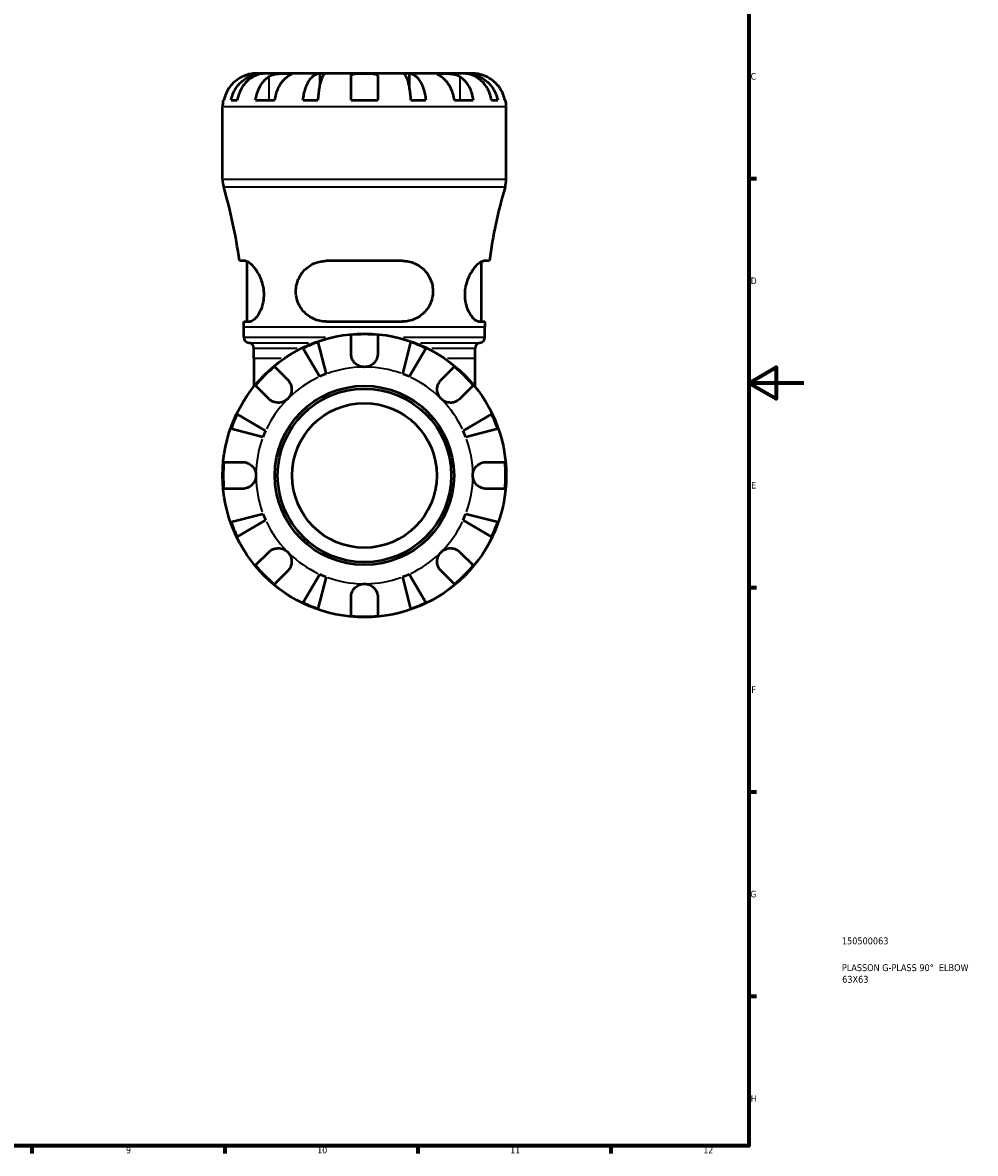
# Model space of a CAD drawing. Header units: millimetres. Extents: x 0 to 903, y 0 to 953.
# Tile 4 of 9: x 557 to 903, y 17 to 428. Entities that reach past the tile are written whole.
import ezdxf

# ---------------------------------------------------------------- set-up
doc = ezdxf.new("R2010")
doc.units = ezdxf.units.MM
for name, color, linetype, lineweight in [('Border (ANSI)', 7, 'Continuous', 70), ('Title (ISO)', 7, 'Continuous', 50), ('Visible (ANSI)', 7, 'Continuous', 50), ('Visible Narrow (ANSI)', 7, 'Continuous', 35)]:
    doc.layers.add(name, color=color, linetype=linetype, lineweight=lineweight)
doc.styles.add('Note Text (ANSI)', font='tahoma.ttf')
doc.styles.add('Note Text (ISO)', font='tahoma.ttf')

# ---------------------------------------------------------------- blocks, each defined once
blk = doc.blocks.new('Borders Default Border')
at = {"layer": 'Border (ANSI)'}
for p, q in [((821, 371.25), (823.8, 371.25)), ((821, 222.75), (823.8, 222.75)), ((821, 148.5), (823.8, 148.5)), ((821, 74.25), (823.8, 74.25)), ((560.67, 20), (560.67, 17.2)), ((630.75, 20), (630.75, 17.2)), ((700.83, 20), (700.83, 17.2)), ((770.92, 20), (770.92, 17.2))]:
    blk.add_line(p, q, dxfattribs=at)
at = {"layer": 'Border (ANSI)', "flags": 128}
for points in [[(20, 20), (20, 574), (821, 574), (821, 20), (20, 20)], [(841, 297), (821, 297), (831, 302.77), (831, 291.23), (821, 297)]]:
    blk.add_lwpolyline(points, dxfattribs=at)
at = {"layer": 'Border (ANSI)', "color": 5, "true_color": 0x0000ff, "char_height": 2.4, "attachment_point": 7, "style": 'Note Text (ANSI)'}
for s, insert in [('C', (821.71, 407.13)), ('D', (821.72, 332.93)), ('E', (821.91, 258.68)), ('F', (821.98, 184.43)), ('G', (821.6, 110.13)), ('H', (821.73, 35.93)), ('9', (594.92, 17.15)), ('10', (664.35, 17.15)), ('11', (734.43, 17.2)), ('12', (804.52, 17.2))]:
    blk.add_mtext(s, dxfattribs=dict(at, insert=insert))
blk = doc.blocks.new('Title Blocks ISO')
at = {"layer": 'Title (ISO)', "color": 232, "true_color": 0xca0064, "style": 'Note Text (ISO)'}
for tag, p in [('PART_NUMBER_001', (33.84, 73.13)), ('DESCRIPTION_001', (33.84, 63.4)), ('DESCRIPTION_002', (33.95, 59.18))]:
    blk.add_attdef(tag, p, '', height=2.5, dxfattribs=at)

msp = doc.modelspace()

# ---------------------------------------------------------------- linework, layer by layer
at = {"layer": 'Visible (ANSI)'}
for p, q in [((644.63, 409.43), (642.09, 409.43)), ((645.59, 409.43), (644.63, 409.43)), ((644.63, 409.43), (644.63, 409.38)), ((653.62, 409.43), (645.59, 409.43)), ((665.24, 409.43), (653.62, 409.43)), ((667.57, 409.43), (665.24, 409.43)), ((665.24, 409.43), (665.24, 405.14)), ((681.47, 409.43), (667.57, 409.43)), ((676.62, 399.73), (676.62, 408.3)), ((695.36, 409.43), (681.47, 409.43)), ((686.32, 408.3), (686.32, 399.73)), ((697.69, 409.43), (695.36, 409.43)), ((709.31, 409.43), (697.69, 409.43)), ((697.69, 409.43), (697.69, 405.14)), ((717.34, 409.43), (709.31, 409.43)), ((718.31, 409.43), (717.34, 409.43)), ((720.84, 409.43), (718.31, 409.43)), ((718.31, 409.43), (718.31, 409.38)), ((630.21, 399.73), (630.44, 399.73)), ((633.07, 399.73), (635.31, 399.73)), ((641.96, 399.73), (648.82, 399.73)), ((659.19, 399.73), (664.58, 399.73)), ((676.62, 399.73), (686.32, 399.73)), ((698.35, 399.73), (703.75, 399.73)), ((714.12, 399.73), (720.98, 399.73)), ((727.63, 399.73), (729.86, 399.73)), ((732.49, 399.73), (732.72, 399.73)), ((629.97, 371.03), (629.97, 397.3)), ((732.97, 371.03), (732.97, 397.3)), ((638.25, 341.35), (636.08, 341.35)), ((638.95, 319.3), (638.95, 341.17)), ((695.33, 341.35), (667.61, 341.35)), ((723.98, 319.3), (723.98, 341.17)), ((726.85, 341.35), (724.68, 341.35)), ((637.68, 319.3), (639.93, 319.3)), ((637.69, 313.64), (637.69, 317.28)), ((667.61, 319.3), (695.33, 319.3)), ((723, 319.3), (725.25, 319.3)), ((725.24, 313.64), (725.24, 317.28)), ((676.62, 307.65), (676.62, 314.45)), ((686.32, 314.45), (686.32, 307.65)), ((641.3, 305.88), (641.3, 309.55)), ((665.24, 299.3), (659.19, 309.59)), ((664.58, 311.82), (667.57, 300.27)), ((695.36, 300.27), (698.35, 311.82)), ((703.75, 309.59), (697.69, 299.3)), ((721.64, 305.88), (721.64, 309.55)), ((641.3, 305.88), (641.3, 295.66)), ((721.64, 295.66), (721.64, 305.88)), ((648.82, 302.94), (653.62, 298.13)), ((709.31, 298.13), (714.12, 302.94)), ((646.77, 291.27), (641.96, 296.08)), ((720.98, 296.08), (716.17, 291.27)), ((635.31, 285.71), (645.59, 279.65)), ((717.34, 279.65), (727.63, 285.71)), ((644.63, 277.32), (633.07, 280.31)), ((729.86, 280.31), (718.31, 277.32)), ((630.44, 268.28), (637.24, 268.28)), ((725.69, 268.28), (732.49, 268.28)), ((637.24, 258.58), (630.44, 258.58)), ((732.49, 258.58), (725.69, 258.58)), ((633.07, 246.54), (644.63, 249.53)), ((645.59, 247.2), (635.31, 241.15)), ((727.63, 241.15), (717.34, 247.2)), ((718.31, 249.53), (729.86, 246.54)), ((641.96, 230.78), (646.77, 235.59)), ((716.17, 235.59), (720.98, 230.78)), ((653.62, 228.73), (648.82, 223.92)), ((659.19, 217.27), (665.24, 227.55)), ((667.57, 226.59), (664.58, 215.03)), ((698.35, 215.03), (695.36, 226.59)), ((697.69, 227.55), (703.75, 217.27)), ((714.12, 223.92), (709.31, 228.73)), ((676.62, 212.4), (676.62, 219.2)), ((686.32, 219.2), (686.32, 212.4))]:
    msp.add_line(p, q, dxfattribs=at)
for radius in [51.5, 32.53, 31.5, 26.25]:
    msp.add_circle((681.47, 263.43), radius, dxfattribs=at)
for centre, radius, start, end in [((642.09, 397.3), 12.13, 168.463, 180), ((720.84, 397.3), 12.13, 0, 11.537), ((640.27, 371.03), 10.3, 180, 196.3575), ((722.67, 371.03), 10.3, 343.6425, 0), ((457.14, 317.28), 180.55, 7.6604, 16.3575), ((905.79, 317.28), 180.55, 163.6425, 172.3396), ((457.14, 317.28), 180.55, 0, 0.6403), ((905.79, 317.28), 180.55, 179.3597, 180), ((639.75, 313.64), 2.06, 180, 262.8192), ((681.47, 263.43), 51.26, 84.5703, 95.4297), ((723.18, 313.64), 2.06, 277.1808, 0), ((639.24, 309.55), 2.06, 0, 82.8192), ((681.47, 263.43), 51.26, 109.2332, 115.7668), ((681.47, 263.43), 51.26, 64.2332, 70.7668), ((723.7, 309.55), 2.06, 97.1808, 180), ((681.47, 263.43), 51.26, 129.5703, 140.4297), ((681.47, 263.43), 39.37, 110.6662, 114.3338), ((681.47, 263.43), 39.37, 65.6662, 69.3338), ((681.47, 263.43), 51.26, 39.5703, 50.4297), ((681.47, 263.43), 51.26, 154.2332, 160.7668), ((681.47, 263.43), 51.26, 19.2332, 25.7668), ((681.47, 263.43), 39.37, 155.6662, 159.3338), ((681.47, 263.43), 39.37, 20.6662, 24.3338), ((681.47, 263.43), 51.26, 174.5703, 185.4297), ((681.47, 263.43), 51.26, 354.5703, 5.4297), ((681.47, 263.43), 51.26, 199.2332, 205.7668), ((681.47, 263.43), 39.37, 200.6662, 204.3338), ((681.47, 263.43), 39.37, 335.6662, 339.3338), ((681.47, 263.43), 51.26, 334.2332, 340.7668), ((681.47, 263.43), 51.26, 219.5703, 230.4297), ((681.47, 263.43), 51.26, 309.5703, 320.4297), ((681.47, 263.43), 39.37, 245.6662, 249.3338), ((681.47, 263.43), 39.37, 290.6662, 294.3338), ((681.47, 263.43), 51.26, 244.2332, 250.7668), ((681.47, 263.43), 51.26, 289.2332, 295.7668), ((681.47, 263.43), 51.26, 264.5703, 275.4297)]:
    msp.add_arc(centre, radius, start, end, dxfattribs=at)
for points, knots in [([(637.24, 408.3), (636.69, 408.04), (636.13, 407.73), (634.92, 406.92), (634.29, 406.4), (633.22, 405.34), (632.7, 404.71), (631.79, 403.35), (631.41, 402.63), (630.84, 401.26), (630.6, 400.5), (630.44, 399.73)], [5.914315, 5.914315, 5.914315, 5.914315, 6.08973, 6.08973, 6.31513, 6.31513, 6.53972, 6.53972, 6.764309, 6.764309, 6.982426, 6.982426, 6.982426, 6.982426]), ([(633.07, 399.73), (633.23, 400.5), (633.46, 401.26), (634.01, 402.63), (634.38, 403.35), (635.26, 404.71), (635.76, 405.34), (636.79, 406.4), (637.4, 406.93), (638.72, 407.83), (639.43, 408.21), (640.78, 408.79), (641.54, 409.03), (643.1, 409.35), (643.9, 409.43), (644.63, 409.43)], [0.230035, 0.230035, 0.230035, 0.230035, 0.448338, 0.448338, 0.672896, 0.672896, 0.897454, 0.897454, 1.122627, 1.122627, 1.3478, 1.3478, 1.573806, 1.573806, 1.799811, 1.799811, 1.799811, 1.799811]), ([(645.59, 409.43), (644.94, 409.43), (644.23, 409.35), (642.84, 409.03), (642.16, 408.79), (640.97, 408.21), (640.34, 407.83), (639.16, 406.93), (638.62, 406.4), (637.7, 405.34), (637.25, 404.71), (636.47, 403.35), (636.14, 402.63), (635.65, 401.26), (635.45, 400.5), (635.31, 399.73)], [5.405432, 5.405432, 5.405432, 5.405432, 5.631438, 5.631438, 5.857444, 5.857444, 6.082617, 6.082617, 6.30779, 6.30779, 6.532348, 6.532348, 6.756906, 6.756906, 6.975209, 6.975209, 6.975209, 6.975209]), ([(642.09, 409.43), (642.09, 409.43), (642.03, 409.43), (641.79, 409.42), (641.59, 409.42), (641.01, 409.37), (640.58, 409.32), (639.74, 409.16), (639.38, 409.07), (638.72, 408.88), (638.43, 408.78), (637.85, 408.56), (637.56, 408.44), (637.26, 408.3), (637.25, 408.3), (637.24, 408.3)], [-3.3753593, -3.3753593, -3.3753593, -3.3753593, -3.2447206, -3.2447206, -3.1008128, -3.1008128, -2.9131852, -2.9131852, -2.7854081, -2.7854081, -2.6909433, -2.6909433, -2.5942729, -2.5942729, -2.5910823, -2.5910823, -2.5910823, -2.5910823]), ([(641.96, 399.73), (642.07, 400.5), (642.24, 401.26), (642.64, 402.63), (642.91, 403.35), (643.55, 404.71), (643.92, 405.34), (644.68, 406.4), (645.12, 406.92), (645.98, 407.73), (646.38, 408.04), (646.77, 408.3)], [0.230037, 0.230037, 0.230037, 0.230037, 0.448154, 0.448154, 0.672744, 0.672744, 0.897333, 0.897333, 1.122733, 1.122733, 1.298149, 1.298149, 1.298149, 1.298149]), ([(646.77, 408.3), (646.85, 408.35), (646.93, 408.4), (647.26, 408.58), (647.51, 408.7), (648.09, 408.92), (648.41, 409.02), (649.23, 409.21), (649.74, 409.28), (650.86, 409.39), (651.47, 409.41), (652.63, 409.43), (653.17, 409.43), (653.62, 409.43)], [-0.780901, -0.780901, -0.780901, -0.780901, -0.7424964, -0.7424964, -0.6416801, -0.6416801, -0.533088, -0.533088, -0.3772794, -0.3772794, -0.1925034, -0.1925034, 0, 0, 0, 0]), ([(653.62, 408.3), (653.24, 408.04), (652.84, 407.73), (651.98, 406.92), (651.53, 406.4), (650.78, 405.34), (650.41, 404.71), (649.77, 403.35), (649.5, 402.63), (649.1, 401.26), (648.93, 400.5), (648.82, 399.73)], [5.914315, 5.914315, 5.914315, 5.914315, 6.089731, 6.089731, 6.31513, 6.31513, 6.53972, 6.53972, 6.764309, 6.764309, 6.982426, 6.982426, 6.982426, 6.982426]), ([(653.62, 409.43), (653.89, 409.43), (654.13, 409.43), (654.54, 409.43), (654.71, 409.42), (654.98, 409.4), (655.06, 409.37), (655.03, 409.26), (654.94, 409.18), (654.67, 408.98), (654.52, 408.88), (654.18, 408.66), (653.99, 408.54), (653.73, 408.37), (653.68, 408.33), (653.62, 408.3)], [0, 0, 0, 0, 0.1137566, 0.1137566, 0.235381, 0.235381, 0.394309, 0.394309, 0.5463069, 0.5463069, 0.6520405, 0.6520405, 0.7538182, 0.7538182, 0.779338, 0.779338, 0.779338, 0.779338]), ([(659.19, 399.73), (659.27, 400.5), (659.39, 401.26), (659.68, 402.63), (659.87, 403.35), (660.33, 404.71), (660.6, 405.34), (661.14, 406.4), (661.46, 406.93), (662.15, 407.83), (662.52, 408.21), (663.22, 408.79), (663.62, 409.03), (664.44, 409.35), (664.86, 409.43), (665.24, 409.43)], [0.230035, 0.230035, 0.230035, 0.230035, 0.448338, 0.448338, 0.672896, 0.672896, 0.897454, 0.897454, 1.122627, 1.122627, 1.3478, 1.3478, 1.573806, 1.573806, 1.799811, 1.799811, 1.799811, 1.799811]), ([(667.57, 409.43), (667.38, 409.43), (667.18, 409.35), (666.77, 409.03), (666.57, 408.79), (666.23, 408.21), (666.04, 407.83), (665.7, 406.93), (665.54, 406.4), (665.28, 405.34), (665.15, 404.71), (664.92, 403.35), (664.82, 402.63), (664.68, 401.26), (664.62, 400.5), (664.58, 399.73)], [5.405432, 5.405432, 5.405432, 5.405432, 5.631438, 5.631438, 5.857444, 5.857444, 6.082617, 6.082617, 6.30779, 6.30779, 6.532348, 6.532348, 6.756906, 6.756906, 6.975209, 6.975209, 6.975209, 6.975209]), ([(676.62, 408.3), (676.62, 408.37), (676.62, 408.43), (676.66, 408.61), (676.72, 408.72), (676.88, 408.92), (677, 409.01), (677.39, 409.2), (677.7, 409.28), (678.52, 409.39), (679.03, 409.41), (680.19, 409.43), (680.83, 409.43), (681.47, 409.43)], [-0.775077, -0.775077, -0.775077, -0.775077, -0.725604, -0.725604, -0.6359426, -0.6359426, -0.5336564, -0.5336564, -0.3753162, -0.3753162, -0.1921678, -0.1921678, 0, 0, 0, 0]), ([(681.47, 409.43), (681.9, 409.43), (682.34, 409.43), (683.22, 409.42), (683.66, 409.42), (684.59, 409.37), (685.04, 409.32), (685.64, 409.16), (685.84, 409.07), (686.1, 408.88), (686.18, 408.78), (686.29, 408.56), (686.31, 408.44), (686.32, 408.3), (686.32, 408.3), (686.32, 408.3)], [-3.3753593, -3.3753593, -3.3753593, -3.3753593, -3.2447206, -3.2447206, -3.1008128, -3.1008128, -2.9131852, -2.9131852, -2.7854081, -2.7854081, -2.6909433, -2.6909433, -2.5942729, -2.5942729, -2.5910823, -2.5910823, -2.5910823, -2.5910823]), ([(698.35, 399.73), (698.31, 400.5), (698.25, 401.26), (698.11, 402.63), (698.01, 403.35), (697.79, 404.71), (697.65, 405.34), (697.39, 406.4), (697.23, 406.93), (696.89, 407.83), (696.71, 408.21), (696.36, 408.79), (696.16, 409.03), (695.76, 409.35), (695.55, 409.43), (695.36, 409.43)], [0.230035, 0.230035, 0.230035, 0.230035, 0.448338, 0.448338, 0.672896, 0.672896, 0.897454, 0.897454, 1.122627, 1.122627, 1.3478, 1.3478, 1.573806, 1.573806, 1.799811, 1.799811, 1.799811, 1.799811]), ([(697.69, 409.43), (698.07, 409.43), (698.49, 409.35), (699.31, 409.03), (699.71, 408.79), (700.41, 408.21), (700.79, 407.83), (701.48, 406.93), (701.8, 406.4), (702.34, 405.34), (702.6, 404.71), (703.06, 403.35), (703.26, 402.63), (703.55, 401.26), (703.67, 400.5), (703.75, 399.73)], [5.405432, 5.405432, 5.405432, 5.405432, 5.631438, 5.631438, 5.857444, 5.857444, 6.082617, 6.082617, 6.30779, 6.30779, 6.532348, 6.532348, 6.756906, 6.756906, 6.975209, 6.975209, 6.975209, 6.975209]), ([(709.31, 408.3), (709.23, 408.35), (709.15, 408.4), (708.87, 408.58), (708.69, 408.7), (708.36, 408.92), (708.22, 409.02), (707.96, 409.21), (707.88, 409.28), (707.9, 409.39), (708.02, 409.41), (708.5, 409.43), (708.86, 409.43), (709.31, 409.43)], [-0.780901, -0.780901, -0.780901, -0.780901, -0.7424964, -0.7424964, -0.6416801, -0.6416801, -0.533088, -0.533088, -0.3772794, -0.3772794, -0.1925034, -0.1925034, 0, 0, 0, 0]), ([(709.31, 409.43), (709.58, 409.43), (709.88, 409.43), (710.54, 409.43), (710.91, 409.42), (711.81, 409.4), (712.33, 409.37), (713.36, 409.26), (713.86, 409.18), (714.65, 408.98), (714.95, 408.88), (715.52, 408.66), (715.77, 408.54), (716.06, 408.37), (716.11, 408.33), (716.17, 408.3)], [0, 0, 0, 0, 0.1137566, 0.1137566, 0.235381, 0.235381, 0.394309, 0.394309, 0.5463069, 0.5463069, 0.6520405, 0.6520405, 0.7538182, 0.7538182, 0.779338, 0.779338, 0.779338, 0.779338]), ([(714.12, 399.73), (714, 400.5), (713.84, 401.26), (713.44, 402.63), (713.17, 403.35), (712.52, 404.71), (712.15, 405.34), (711.4, 406.4), (710.95, 406.92), (710.09, 407.73), (709.7, 408.04), (709.31, 408.3)], [0.230037, 0.230037, 0.230037, 0.230037, 0.448154, 0.448154, 0.672744, 0.672744, 0.897333, 0.897333, 1.122733, 1.122733, 1.298149, 1.298149, 1.298149, 1.298149]), ([(716.17, 408.3), (716.56, 408.04), (716.95, 407.73), (717.81, 406.92), (718.26, 406.4), (719.01, 405.34), (719.38, 404.71), (720.02, 403.35), (720.29, 402.63), (720.69, 401.26), (720.86, 400.5), (720.98, 399.73)], [5.914315, 5.914315, 5.914315, 5.914315, 6.089731, 6.089731, 6.31513, 6.31513, 6.53972, 6.53972, 6.764309, 6.764309, 6.982426, 6.982426, 6.982426, 6.982426]), ([(727.63, 399.73), (727.49, 400.5), (727.28, 401.26), (726.79, 402.63), (726.47, 403.35), (725.68, 404.71), (725.23, 405.34), (724.31, 406.4), (723.77, 406.93), (722.6, 407.83), (721.97, 408.21), (720.77, 408.79), (720.09, 409.03), (718.7, 409.35), (717.99, 409.43), (717.34, 409.43)], [0.230035, 0.230035, 0.230035, 0.230035, 0.448338, 0.448338, 0.672896, 0.672896, 0.897454, 0.897454, 1.122627, 1.122627, 1.3478, 1.3478, 1.573806, 1.573806, 1.799811, 1.799811, 1.799811, 1.799811]), ([(718.31, 409.43), (719.04, 409.43), (719.83, 409.35), (721.39, 409.03), (722.16, 408.79), (723.5, 408.21), (724.21, 407.83), (725.53, 406.93), (726.14, 406.4), (727.17, 405.34), (727.68, 404.71), (728.56, 403.35), (728.93, 402.63), (729.47, 401.26), (729.71, 400.5), (729.86, 399.73)], [5.405432, 5.405432, 5.405432, 5.405432, 5.631438, 5.631438, 5.857444, 5.857444, 6.082617, 6.082617, 6.30779, 6.30779, 6.532348, 6.532348, 6.756906, 6.756906, 6.975209, 6.975209, 6.975209, 6.975209]), ([(725.69, 408.3), (725.54, 408.37), (725.39, 408.43), (724.95, 408.61), (724.67, 408.72), (724.08, 408.92), (723.77, 409.01), (723.01, 409.2), (722.59, 409.28), (721.79, 409.39), (721.45, 409.41), (720.97, 409.43), (720.84, 409.43), (720.84, 409.43)], [-0.775077, -0.775077, -0.775077, -0.775077, -0.725604, -0.725604, -0.6359426, -0.6359426, -0.5336564, -0.5336564, -0.3753162, -0.3753162, -0.1921678, -0.1921678, 0, 0, 0, 0]), ([(732.49, 399.73), (732.33, 400.5), (732.09, 401.26), (731.53, 402.63), (731.15, 403.35), (730.24, 404.71), (729.71, 405.34), (728.65, 406.4), (728.01, 406.92), (726.8, 407.73), (726.24, 408.04), (725.69, 408.3)], [0.230037, 0.230037, 0.230037, 0.230037, 0.448154, 0.448154, 0.672744, 0.672744, 0.897333, 0.897333, 1.122733, 1.122733, 1.298149, 1.298149, 1.298149, 1.298149]), ([(638.25, 341.35), (638.49, 341.35), (638.76, 341.27), (639.67, 340.81), (640.4, 340.19), (641.9, 338.41), (642.68, 337.23), (643.83, 334.83), (644.24, 333.71), (644.73, 331.63), (644.87, 330.73), (644.96, 328.93), (644.93, 328.06), (644.68, 326.13), (644.42, 325.11), (643.62, 322.93), (643.02, 321.87), (641.78, 320.24), (641.13, 319.68), (640.34, 319.34), (640.13, 319.3), (639.93, 319.3)], [-3.946887, -3.946887, -3.946887, -3.946887, -3.709205, -3.709205, -3.206734, -3.206734, -2.683422, -2.683422, -2.303078, -2.303078, -2.026968, -2.026968, -1.759975, -1.759975, -1.414914, -1.414914, -0.932686, -0.932686, -0.440139, -0.440139, -0.252943, -0.252943, -0.252943, -0.252943]), ([(667.61, 319.3), (667.59, 319.3), (667.58, 319.3), (666.77, 319.3), (665.97, 319.39), (663.74, 319.89), (662.36, 320.51), (659.98, 322.23), (658.95, 323.33), (657.63, 325.52), (657.21, 326.51), (656.72, 328.4), (656.6, 329.27), (656.57, 331.08), (656.67, 332), (657.17, 334.09), (657.66, 335.22), (659.14, 337.57), (660.28, 338.71), (662.8, 340.35), (664.17, 340.9), (666.28, 341.29), (666.94, 341.35), (667.61, 341.35)], [-3.897341, -3.897341, -3.897341, -3.897341, -3.893489, -3.893489, -3.639256, -3.639256, -3.157741, -3.157741, -2.684887, -2.684887, -2.356238, -2.356238, -2.092742, -2.092742, -1.809818, -1.809818, -1.422811, -1.422811, -0.898936, -0.898936, -0.418798, -0.418798, -0.207868, -0.207868, -0.207868, -0.207868]), ([(695.33, 341.35), (696.08, 341.35), (696.82, 341.27), (699.06, 340.81), (700.47, 340.19), (702.98, 338.41), (704.07, 337.23), (705.45, 334.83), (705.89, 333.71), (706.31, 331.63), (706.38, 330.73), (706.3, 328.93), (706.15, 328.06), (705.58, 326.13), (705.1, 325.11), (703.65, 322.93), (702.56, 321.87), (700.04, 320.24), (698.6, 319.68), (696.5, 319.34), (695.92, 319.3), (695.33, 319.3)], [-3.946887, -3.946887, -3.946887, -3.946887, -3.709205, -3.709205, -3.206734, -3.206734, -2.683422, -2.683422, -2.303078, -2.303078, -2.026968, -2.026968, -1.759975, -1.759975, -1.414914, -1.414914, -0.932686, -0.932686, -0.440139, -0.440139, -0.252943, -0.252943, -0.252943, -0.252943]), ([(723, 319.3), (723, 319.3), (722.99, 319.3), (722.72, 319.3), (722.43, 319.39), (721.54, 319.89), (720.91, 320.51), (719.7, 322.23), (719.13, 323.33), (718.41, 325.52), (718.18, 326.51), (717.99, 328.4), (717.97, 329.27), (718.11, 331.08), (718.27, 332), (718.82, 334.09), (719.26, 335.22), (720.46, 337.57), (721.25, 338.71), (722.71, 340.35), (723.39, 340.9), (724.23, 341.29), (724.47, 341.35), (724.68, 341.35)], [-3.897341, -3.897341, -3.897341, -3.897341, -3.893489, -3.893489, -3.639256, -3.639256, -3.157741, -3.157741, -2.684887, -2.684887, -2.356238, -2.356238, -2.092742, -2.092742, -1.809818, -1.809818, -1.422811, -1.422811, -0.898936, -0.898936, -0.418798, -0.418798, -0.207868, -0.207868, -0.207868, -0.207868]), ([(681.47, 302.8), (680.98, 302.8), (680.5, 302.88), (679.51, 303.18), (679.02, 303.43), (678.19, 304.05), (677.84, 304.4), (677.29, 305.14), (677.09, 305.52), (676.85, 306.15), (676.78, 306.4), (676.67, 306.87), (676.64, 307.09), (676.62, 307.43), (676.62, 307.54), (676.62, 307.65)], [0, 0, 0, 0, 0.1455897, 0.1455897, 0.3093084, 0.3093084, 0.4583051, 0.4583051, 0.5873511, 0.5873511, 0.6677541, 0.6677541, 0.7399915, 0.7399915, 0.7763225, 0.7763225, 0.7763225, 0.7763225]), ([(686.32, 307.65), (686.32, 307.45), (686.3, 307.24), (686.25, 306.81), (686.2, 306.58), (686.06, 306.07), (685.96, 305.79), (685.58, 305.02), (685.25, 304.56), (684.41, 303.75), (683.9, 303.41), (682.74, 302.93), (682.11, 302.8), (681.47, 302.8)], [-0.7851647, -0.7851647, -0.7851647, -0.7851647, -0.716742, -0.716742, -0.6425931, -0.6425931, -0.5481734, -0.5481734, -0.3758449, -0.3758449, -0.1926592, -0.1926592, 0, 0, 0, 0]), ([(653.62, 298.13), (653.71, 298.05), (653.79, 297.96), (654.07, 297.64), (654.25, 297.38), (654.58, 296.81), (654.72, 296.49), (654.97, 295.67), (655.05, 295.16), (655.04, 294.03), (654.91, 293.42), (654.44, 292.26), (654.08, 291.72), (653.62, 291.27)], [-0.780901, -0.780901, -0.780901, -0.780901, -0.7424964, -0.7424964, -0.6416801, -0.6416801, -0.533088, -0.533088, -0.3772794, -0.3772794, -0.1925034, -0.1925034, 0, 0, 0, 0]), ([(709.31, 291.27), (709.04, 291.54), (708.81, 291.84), (708.39, 292.5), (708.23, 292.88), (707.95, 293.77), (707.88, 294.29), (707.9, 295.32), (707.99, 295.82), (708.27, 296.61), (708.41, 296.91), (708.75, 297.48), (708.94, 297.73), (709.2, 298.02), (709.25, 298.07), (709.31, 298.13)], [0, 0, 0, 0, 0.1137566, 0.1137566, 0.235381, 0.235381, 0.394309, 0.394309, 0.5463069, 0.5463069, 0.6520405, 0.6520405, 0.7538182, 0.7538182, 0.779338, 0.779338, 0.779338, 0.779338]), ([(653.62, 291.27), (653.36, 291), (653.06, 290.77), (652.39, 290.36), (652.02, 290.19), (651.13, 289.91), (650.6, 289.84), (649.57, 289.86), (649.08, 289.95), (648.29, 290.23), (647.98, 290.37), (647.42, 290.71), (647.16, 290.9), (646.88, 291.16), (646.82, 291.22), (646.77, 291.27)], [0, 0, 0, 0, 0.1137566, 0.1137566, 0.235381, 0.235381, 0.394309, 0.394309, 0.5463069, 0.5463069, 0.6520405, 0.6520405, 0.7538182, 0.7538182, 0.779338, 0.779338, 0.779338, 0.779338]), ([(716.17, 291.27), (716.09, 291.19), (716, 291.11), (715.68, 290.83), (715.42, 290.65), (714.85, 290.32), (714.53, 290.18), (713.71, 289.92), (713.2, 289.84), (712.07, 289.86), (711.46, 289.98), (710.3, 290.46), (709.76, 290.82), (709.31, 291.27)], [-0.780901, -0.780901, -0.780901, -0.780901, -0.7424964, -0.7424964, -0.6416801, -0.6416801, -0.533088, -0.533088, -0.3772794, -0.3772794, -0.1925034, -0.1925034, 0, 0, 0, 0]), ([(637.24, 268.28), (637.39, 268.28), (637.55, 268.27), (637.98, 268.23), (638.26, 268.18), (638.85, 268.01), (639.16, 267.89), (639.92, 267.5), (640.35, 267.19), (641.14, 266.37), (641.48, 265.86), (641.96, 264.7), (642.09, 264.07), (642.09, 263.43)], [-0.775077, -0.775077, -0.775077, -0.775077, -0.725604, -0.725604, -0.6359426, -0.6359426, -0.5336564, -0.5336564, -0.3753162, -0.3753162, -0.1921678, -0.1921678, 0, 0, 0, 0]), ([(720.84, 263.43), (720.84, 263.86), (720.9, 264.3), (721.14, 265.18), (721.34, 265.62), (721.93, 266.55), (722.36, 267), (723.19, 267.6), (723.56, 267.8), (724.22, 268.06), (724.5, 268.14), (725.08, 268.25), (725.37, 268.28), (725.67, 268.28), (725.68, 268.28), (725.69, 268.28)], [-3.3753593, -3.3753593, -3.3753593, -3.3753593, -3.2447206, -3.2447206, -3.1008128, -3.1008128, -2.9131852, -2.9131852, -2.7854081, -2.7854081, -2.6909433, -2.6909433, -2.5942729, -2.5942729, -2.5910823, -2.5910823, -2.5910823, -2.5910823]), ([(642.09, 263.43), (642.09, 262.99), (642.03, 262.56), (641.79, 261.68), (641.59, 261.24), (641.01, 260.31), (640.58, 259.85), (639.74, 259.25), (639.38, 259.05), (638.72, 258.8), (638.43, 258.72), (637.85, 258.61), (637.56, 258.58), (637.26, 258.58), (637.25, 258.58), (637.24, 258.58)], [-3.3753593, -3.3753593, -3.3753593, -3.3753593, -3.2447206, -3.2447206, -3.1008128, -3.1008128, -2.9131852, -2.9131852, -2.7854081, -2.7854081, -2.6909433, -2.6909433, -2.5942729, -2.5942729, -2.5910823, -2.5910823, -2.5910823, -2.5910823]), ([(725.69, 258.58), (725.54, 258.58), (725.39, 258.58), (724.95, 258.63), (724.67, 258.68), (724.08, 258.84), (723.77, 258.96), (723.01, 259.35), (722.59, 259.67), (721.79, 260.48), (721.45, 261), (720.97, 262.15), (720.84, 262.79), (720.84, 263.43)], [-0.775077, -0.775077, -0.775077, -0.775077, -0.725604, -0.725604, -0.6359426, -0.6359426, -0.5336564, -0.5336564, -0.3753162, -0.3753162, -0.1921678, -0.1921678, 0, 0, 0, 0]), ([(646.77, 235.59), (646.85, 235.67), (646.93, 235.75), (647.26, 236.03), (647.51, 236.21), (648.09, 236.54), (648.41, 236.68), (649.23, 236.93), (649.74, 237.01), (650.86, 237), (651.47, 236.88), (652.63, 236.4), (653.17, 236.04), (653.62, 235.59)], [-0.780901, -0.780901, -0.780901, -0.780901, -0.7424964, -0.7424964, -0.6416801, -0.6416801, -0.533088, -0.533088, -0.3772794, -0.3772794, -0.1925034, -0.1925034, 0, 0, 0, 0]), ([(653.62, 235.59), (653.89, 235.32), (654.13, 235.02), (654.54, 234.35), (654.71, 233.98), (654.98, 233.09), (655.06, 232.56), (655.03, 231.53), (654.94, 231.04), (654.67, 230.25), (654.52, 229.94), (654.18, 229.38), (653.99, 229.12), (653.73, 228.84), (653.68, 228.78), (653.62, 228.73)], [0, 0, 0, 0, 0.1137566, 0.1137566, 0.235381, 0.235381, 0.394309, 0.394309, 0.5463069, 0.5463069, 0.6520405, 0.6520405, 0.7538182, 0.7538182, 0.779338, 0.779338, 0.779338, 0.779338]), ([(709.31, 228.73), (709.23, 228.81), (709.15, 228.89), (708.87, 229.22), (708.69, 229.47), (708.36, 230.05), (708.22, 230.37), (707.96, 231.19), (707.88, 231.7), (707.9, 232.82), (708.02, 233.43), (708.5, 234.59), (708.86, 235.13), (709.31, 235.59)], [-0.780901, -0.780901, -0.780901, -0.780901, -0.7424964, -0.7424964, -0.6416801, -0.6416801, -0.533088, -0.533088, -0.3772794, -0.3772794, -0.1925034, -0.1925034, 0, 0, 0, 0]), ([(709.31, 235.59), (709.58, 235.85), (709.88, 236.09), (710.54, 236.5), (710.91, 236.67), (711.81, 236.94), (712.33, 237.02), (713.36, 236.99), (713.86, 236.9), (714.65, 236.63), (714.95, 236.48), (715.52, 236.14), (715.77, 235.95), (716.06, 235.69), (716.11, 235.64), (716.17, 235.59)], [0, 0, 0, 0, 0.1137566, 0.1137566, 0.235381, 0.235381, 0.394309, 0.394309, 0.5463069, 0.5463069, 0.6520405, 0.6520405, 0.7538182, 0.7538182, 0.779338, 0.779338, 0.779338, 0.779338]), ([(676.62, 219.2), (676.62, 219.35), (676.62, 219.51), (676.66, 219.94), (676.72, 220.22), (676.88, 220.81), (677, 221.12), (677.39, 221.88), (677.7, 222.31), (678.52, 223.1), (679.03, 223.44), (680.19, 223.93), (680.83, 224.05), (681.47, 224.05)], [-0.775077, -0.775077, -0.775077, -0.775077, -0.725604, -0.725604, -0.6359426, -0.6359426, -0.5336564, -0.5336564, -0.3753162, -0.3753162, -0.1921678, -0.1921678, 0, 0, 0, 0]), ([(681.47, 224.05), (681.9, 224.05), (682.34, 223.99), (683.22, 223.75), (683.66, 223.56), (684.59, 222.97), (685.04, 222.54), (685.64, 221.7), (685.84, 221.34), (686.1, 220.68), (686.18, 220.39), (686.29, 219.81), (686.31, 219.52), (686.32, 219.22), (686.32, 219.21), (686.32, 219.2)], [-3.3753593, -3.3753593, -3.3753593, -3.3753593, -3.2447206, -3.2447206, -3.1008128, -3.1008128, -2.9131852, -2.9131852, -2.7854081, -2.7854081, -2.6909433, -2.6909433, -2.5942729, -2.5942729, -2.5910823, -2.5910823, -2.5910823, -2.5910823])]:
    msp.add_open_spline(points, degree=3, knots=knots, dxfattribs=at)
at = {"layer": 'Visible Narrow (ANSI)'}
for p, q in [((646.77, 407.87), (646.77, 400.16)), ((716.17, 407.87), (716.17, 400.16)), ((732.33, 397.3), (630.6, 397.3)), ((630.6, 371.03), (732.33, 371.03)), ((731.92, 368.13), (631.01, 368.13)), ((724.7, 317.28), (638.23, 317.28)), ((637.78, 313.64), (667.29, 313.64)), ((695.64, 313.64), (725.15, 313.64)), ((639.56, 311.6), (661.15, 311.6)), ((657, 309.55), (641.34, 309.55)), ((701.78, 311.6), (723.37, 311.6)), ((721.59, 309.55), (705.94, 309.55)), ((651.28, 305.88), (641.33, 305.88)), ((721.61, 305.88), (711.65, 305.88))]:
    msp.add_line(p, q, dxfattribs=at)
for radius, start, end in [(39.37, 91.0333, 109.6329), (39.38, 70.3671, 88.9667), (39.37, 115.3671, 133.9667), (39.37, 46.0333, 64.6329), (39.37, 136.0333, 154.6329), (39.37, 25.3671, 43.9667), (39.38, 160.3671, 178.9667), (39.38, 1.0333, 19.6329), (39.37, 181.0333, 199.6329), (39.38, 340.3671, 358.9667), (39.37, 205.3671, 223.9667), (39.37, 316.0333, 334.6329), (39.37, 226.0333, 244.6329), (39.37, 295.3671, 313.9667), (39.38, 250.3671, 268.9667), (39.37, 271.0333, 289.6329)]:
    msp.add_arc((681.47, 263.43), radius, start, end, dxfattribs=at)

# ---------------------------------------------------------------- block references
msp.add_blockref('Borders Default Border', (0, 0))
msp.add_blockref('Title Blocks ISO', (821, 20)).add_auto_attribs({'PART_NUMBER_001': '150500063', 'DESCRIPTION_001': 'PLASSON G-PLASS 90°  ELBOW', 'DESCRIPTION_002': '63X63'})

doc.saveas('drawing.dxf')
